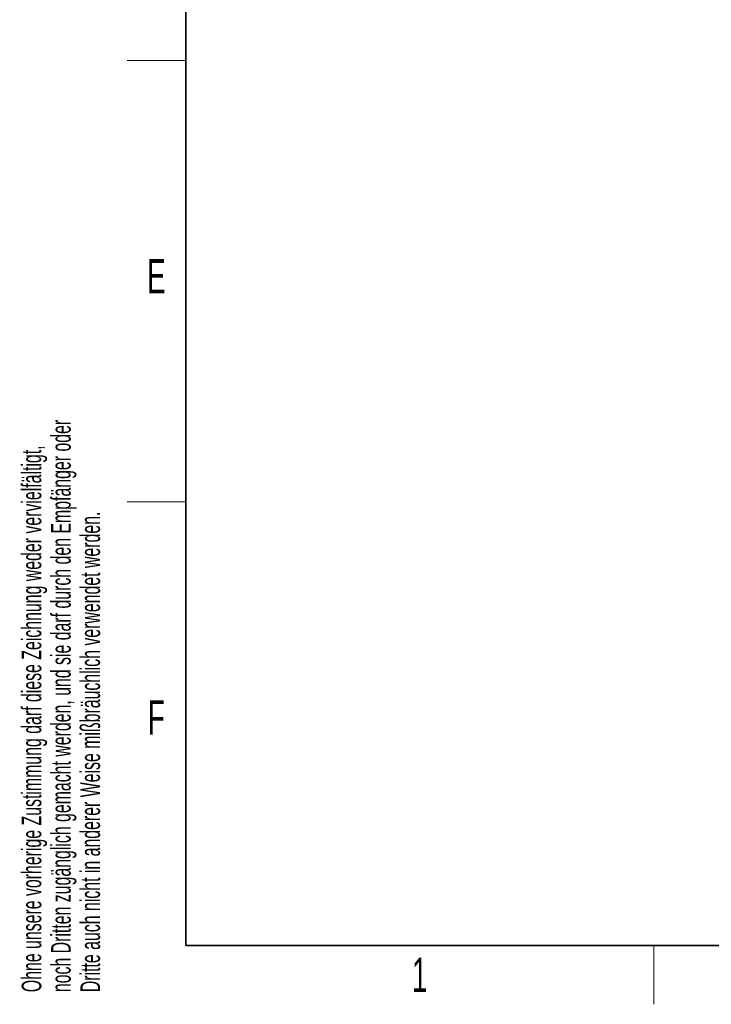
# Paper-space layout 'Blatt3' of a CAD drawing. Header units: millimetres. Extents: x 5 to 418, y 2 to 292.
# Tile 1 of 39: x 9 to 80, y 6 to 106. Entities that reach past the tile are written whole.
import ezdxf

# ---------------------------------------------------------------- set-up
doc = ezdxf.new("R2010")
doc.units = ezdxf.units.MM
doc.layers.add('SLD-0', color=7, linetype='Continuous')
doc.styles.add('SLDTEXTSTYLE0', font='TXT', dxfattribs={"width": 0.605})

# ---------------------------------------------------------------- blocks, each defined once
blk = doc.blocks.new('SW_NOTE_0_40')
at = {"layer": 'SLD-0', "color": 0, "char_height": 2, "attachment_point": 1, "rotation": 90, "style": 'SLDTEXTSTYLE0'}
for s, insert in [('noch Dritten zugänglich gemacht werden, und sie darf durch den Empfänger oder', (0.42, 0)), ('Ohne unsere vorherige Zustimmung darf diese Zeichnung weder vervielfältigt,', (-2.58, 0)), ('Dritte auch nicht in anderer Weise mißbräuchlich verwendet werden.', (3.42, 0))]:
    blk.add_mtext(s, dxfattribs=dict(at, insert=insert))

psp = doc.layouts.new('Blatt3')

# ---------------------------------------------------------------- linework, layer by layer
at = {"layer": 'SLD-0', "lineweight": 35}
for p, q in [((26, 282.5), (26, 12)), ((26, 12), (408, 12))]:
    psp.add_line(p, q, dxfattribs=at)
at = {"layer": 'SLD-0', "lineweight": 18}
for p, q in [((20, 102.25), (26, 102.25)), ((20, 57.25), (26, 57.25)), ((73.75, 6), (73.75, 12))]:
    psp.add_line(p, q, dxfattribs=at)

# ---------------------------------------------------------------- block references
at = {"layer": 'SLD-0'}
psp.add_blockref('SW_NOTE_0_40', (11.808, 7.2381), dxfattribs=at)

# ---------------------------------------------------------------- texts
at = {"layer": 'SLD-0', "char_height": 3.5, "attachment_point": 2, "style": 'SLDTEXTSTYLE0'}
for s, insert in [('E', (22.9816, 82.0011)), ('F', (22.9536, 37.0011)), ('1', (49.8527, 10.743))]:
    psp.add_mtext(s, dxfattribs=dict(at, insert=insert))

doc.saveas('drawing.dxf')
